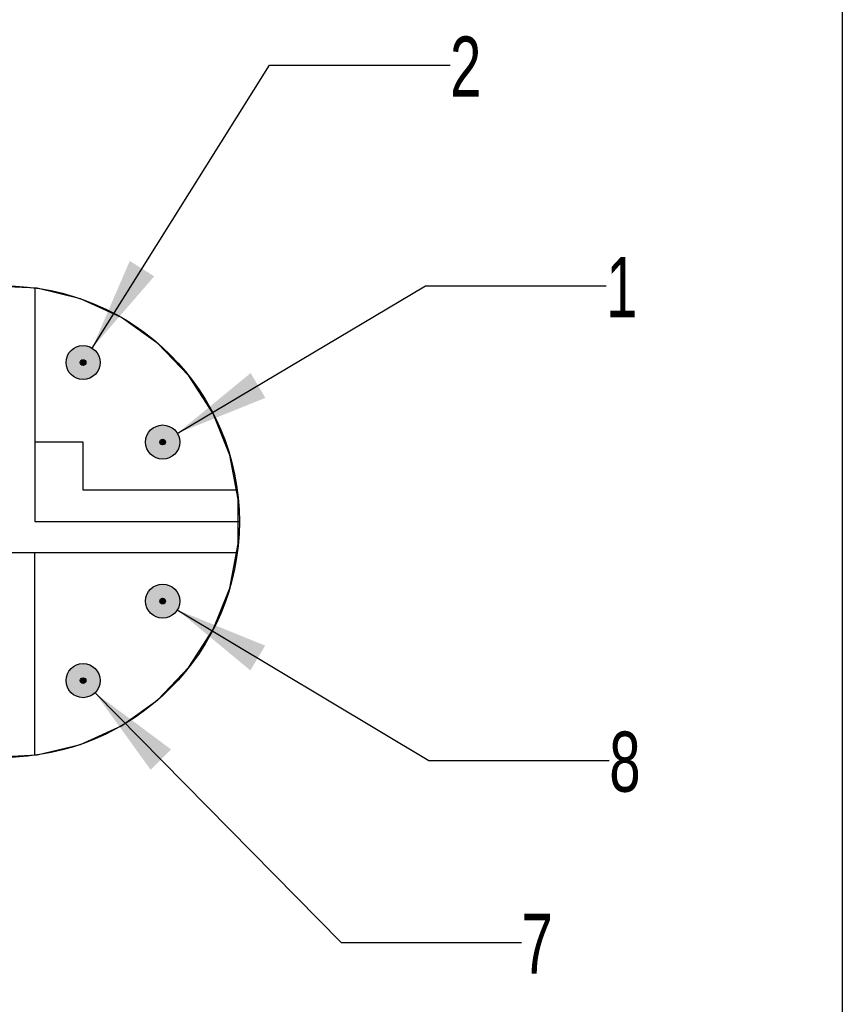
# Model space of a CAD drawing. Header units: millimetres. Extents: x 6 to 273, y 6 to 210.
# Tile 6 of 8: x 244 to 273, y 35 to 70. Entities that reach past the tile are written whole.
import ezdxf

# ---------------------------------------------------------------- set-up
doc = ezdxf.new("R2010")
doc.units = ezdxf.units.MM
doc.linetypes.add('SLD-Solid', pattern=[0])
doc.layers.add('DIMENSIONS', color=140, linetype='SLD-Solid', lineweight=25)
doc.layers.add('TEXT', color=140, linetype='SLD-Solid', lineweight=25)
doc.layers.add('HATCH', color=6, linetype='SLD-Solid')
doc.layers.add('SLD-DEFPOINTS', color=7, linetype='Continuous')
doc.styles.add('SLDTEXTSTYLE0', font='TXT', dxfattribs={"width": 0.7})
doc.dimstyles.new('SLDDIMSTYLE3', dxfattribs={"dimtxt": 2.158008, "dimasz": 3.302, "dimexe": 0, "dimexo": 0.0625, "dimgap": 0.539502, "dimtad": 0, "dimtih": 1, "dimtoh": 1, "dimdec": 1, "dimlfac": 0.5, "dimrnd": 1e-09, "dimzin": 12, "dimdsep": 46, "dimtxsty": 'SLDTEXTSTYLE0', "dimsah": 1, "dimcen": 0, "dimadec": 0, "dimazin": 3, "dimtfac": 1, "dimtdec": 1, "dimtofl": 0, "dimtmove": 0, "dimatfit": 3, "dimfxl": 0, "dimfrac": 2, "dimtolj": 1, "dimtzin": 12, "dimarcsym": 0})

# ---------------------------------------------------------------- blocks, each defined once
blk = doc.blocks.new('_D_5')
at = {"layer": 'DIMENSIONS'}
for p, q in [((249.651, 55.581), (258.389, 60.771)), ((258.389, 60.771), (264.739, 60.771))]:
    blk.add_line(p, q, dxfattribs=at)
blk.add_solid([(249.651, 55.581), (252.75, 56.83), (252.231, 57.704)], dxfattribs=at)
at = {"layer": 'DIMENSIONS', "insert": (264.739, 61.784), "char_height": 2.117, "attachment_point": 1, "style": 'SLDTEXTSTYLE0'}
blk.add_mtext('1', dxfattribs=at)
blk = doc.blocks.new('_D_6')
at = {"layer": 'DIMENSIONS'}
for p, q in [((246.654, 58.583), (252.897, 68.538)), ((252.897, 68.538), (259.247, 68.538))]:
    blk.add_line(p, q, dxfattribs=at)
blk.add_solid([(246.654, 58.583), (248.839, 61.11), (247.978, 61.65)], dxfattribs=at)
at = {"layer": 'DIMENSIONS', "insert": (259.247, 69.552), "char_height": 2.117, "attachment_point": 1, "style": 'SLDTEXTSTYLE0'}
blk.add_mtext('2', dxfattribs=at)
blk = doc.blocks.new('_D_11')
at = {"layer": 'DIMENSIONS'}
for p, q in [((246.756, 46.447), (255.415, 37.656)), ((255.415, 37.656), (261.765, 37.656))]:
    blk.add_line(p, q, dxfattribs=at)
blk.add_solid([(246.756, 46.447), (248.712, 43.738), (249.435, 44.451)], dxfattribs=at)
at = {"layer": 'DIMENSIONS', "insert": (261.765, 38.67), "char_height": 2.117, "attachment_point": 1, "style": 'SLDTEXTSTYLE0'}
blk.add_mtext('7', dxfattribs=at)
blk = doc.blocks.new('_D_12')
at = {"layer": 'DIMENSIONS'}
for p, q in [((249.65, 49.366), (258.501, 44.067)), ((258.501, 44.067), (264.851, 44.067))]:
    blk.add_line(p, q, dxfattribs=at)
blk.add_solid([(249.65, 49.366), (252.222, 47.234), (252.744, 48.106)], dxfattribs=at)
at = {"layer": 'DIMENSIONS', "insert": (264.851, 45.08), "char_height": 2.117, "attachment_point": 1, "style": 'SLDTEXTSTYLE0'}
blk.add_mtext('8', dxfattribs=at)

msp = doc.modelspace()

# ---------------------------------------------------------------- hatches: boundary and pattern name
at = {"layer": 'HATCH'}
h = msp.add_hatch(color=256, dxfattribs=at)
h.paths.add_polyline_path([(246.932, 58.011), (246.934, 58.043), (246.935, 58.075), (246.934, 58.107), (246.932, 58.138), (246.928, 58.17), (246.922, 58.201), (246.914, 58.232), (246.905, 58.263), (246.894, 58.293), (246.882, 58.323), (246.868, 58.351), (246.852, 58.379), (246.835, 58.406), (246.817, 58.432), (246.797, 58.458), (246.776, 58.482), (246.754, 58.504), (246.73, 58.526), (246.706, 58.547), (246.68, 58.566), (246.654, 58.583), (246.626, 58.599), (246.598, 58.614), (246.569, 58.627), (246.539, 58.639), (246.508, 58.649), (246.478, 58.657), (246.446, 58.664), (246.415, 58.669), (246.383, 58.673), (246.351, 58.674), (246.319, 58.674), (246.287, 58.673), (246.256, 58.669), (246.224, 58.664), (246.193, 58.657), (246.162, 58.649), (246.132, 58.639), (246.102, 58.627), (246.073, 58.614), (246.045, 58.599), (246.017, 58.583), (245.99, 58.566), (245.965, 58.547), (245.94, 58.526), (245.917, 58.504), (245.894, 58.482), (245.873, 58.458), (245.854, 58.432), (245.835, 58.406), (245.818, 58.379), (245.803, 58.351), (245.789, 58.323), (245.776, 58.293), (245.766, 58.263), (245.756, 58.232), (245.749, 58.201), (245.743, 58.17), (245.739, 58.138), (245.736, 58.107), (245.735, 58.075), (245.736, 58.043), (245.739, 58.011), (245.743, 57.979), (245.749, 57.948), (245.756, 57.917), (245.766, 57.886), (245.776, 57.856), (245.789, 57.827), (245.803, 57.798), (245.818, 57.77), (245.835, 57.743), (245.854, 57.717), (245.873, 57.692), (245.894, 57.668), (245.917, 57.645), (245.94, 57.623), (245.965, 57.603), (245.99, 57.584), (246.017, 57.566), (246.045, 57.55), (246.073, 57.535), (246.102, 57.522), (246.132, 57.51), (246.162, 57.5), (246.193, 57.492), (246.224, 57.485), (246.256, 57.48), (246.287, 57.476), (246.319, 57.475), (246.351, 57.475), (246.383, 57.476), (246.415, 57.48), (246.446, 57.485), (246.478, 57.492), (246.508, 57.5), (246.539, 57.51), (246.569, 57.522), (246.598, 57.535), (246.626, 57.55), (246.654, 57.566), (246.68, 57.584), (246.706, 57.603), (246.73, 57.623), (246.754, 57.645), (246.776, 57.668), (246.797, 57.692), (246.817, 57.717), (246.835, 57.743), (246.852, 57.77), (246.868, 57.798), (246.882, 57.827), (246.894, 57.856), (246.905, 57.886), (246.914, 57.917), (246.922, 57.948), (246.928, 57.979)], flags=0)
h.paths.add_polyline_path([(246.435, 58.075), (246.435, 58.08), (246.435, 58.085), (246.434, 58.09), (246.433, 58.096), (246.432, 58.101), (246.43, 58.106), (246.428, 58.111), (246.426, 58.116), (246.424, 58.121), (246.421, 58.125), (246.419, 58.13), (246.416, 58.134), (246.412, 58.138), (246.409, 58.142), (246.405, 58.146), (246.401, 58.15), (246.397, 58.153), (246.393, 58.156), (246.388, 58.159), (246.384, 58.162), (246.379, 58.165), (246.374, 58.167), (246.369, 58.169), (246.364, 58.17), (246.359, 58.172), (246.354, 58.173), (246.349, 58.174), (246.343, 58.174), (246.338, 58.175), (246.333, 58.175), (246.327, 58.174), (246.322, 58.174), (246.317, 58.173), (246.312, 58.172), (246.306, 58.17), (246.301, 58.169), (246.296, 58.167), (246.292, 58.165), (246.287, 58.162), (246.282, 58.159), (246.278, 58.156), (246.273, 58.153), (246.269, 58.15), (246.265, 58.146), (246.262, 58.142), (246.258, 58.138), (246.255, 58.134), (246.252, 58.13), (246.249, 58.125), (246.247, 58.121), (246.244, 58.116), (246.242, 58.111), (246.24, 58.106), (246.239, 58.101), (246.238, 58.096), (246.237, 58.09), (246.236, 58.085), (246.235, 58.08), (246.235, 58.075), (246.235, 58.069), (246.236, 58.064), (246.237, 58.059), (246.238, 58.053), (246.239, 58.048), (246.24, 58.043), (246.242, 58.038), (246.244, 58.033), (246.247, 58.028), (246.249, 58.024), (246.252, 58.019), (246.255, 58.015), (246.258, 58.011), (246.262, 58.007), (246.265, 58.003), (246.269, 57.999), (246.273, 57.996), (246.278, 57.993), (246.282, 57.99), (246.287, 57.987), (246.292, 57.985), (246.296, 57.982), (246.301, 57.981), (246.306, 57.979), (246.312, 57.977), (246.317, 57.976), (246.322, 57.975), (246.327, 57.975), (246.333, 57.975), (246.338, 57.975), (246.343, 57.975), (246.349, 57.975), (246.354, 57.976), (246.359, 57.977), (246.364, 57.979), (246.369, 57.981), (246.374, 57.982), (246.379, 57.985), (246.384, 57.987), (246.388, 57.99), (246.393, 57.993), (246.397, 57.996), (246.401, 57.999), (246.405, 58.003), (246.409, 58.007), (246.412, 58.011), (246.416, 58.015), (246.419, 58.019), (246.421, 58.024), (246.424, 58.028), (246.426, 58.033), (246.428, 58.038), (246.43, 58.043), (246.432, 58.048), (246.433, 58.053), (246.434, 58.059), (246.435, 58.064), (246.435, 58.069)], flags=0)
for points in [[(246.435, 58.064), (246.435, 58.069), (246.435, 58.075), (246.435, 58.08), (246.435, 58.085), (246.434, 58.09), (246.433, 58.096), (246.432, 58.101), (246.43, 58.106), (246.428, 58.111), (246.426, 58.116), (246.424, 58.121), (246.421, 58.125), (246.419, 58.13), (246.416, 58.134), (246.412, 58.138), (246.409, 58.142), (246.405, 58.146), (246.401, 58.15), (246.397, 58.153), (246.393, 58.156), (246.388, 58.159), (246.384, 58.162), (246.379, 58.165), (246.374, 58.167), (246.369, 58.169), (246.364, 58.17), (246.359, 58.172), (246.354, 58.173), (246.349, 58.174), (246.343, 58.174), (246.338, 58.175), (246.333, 58.175), (246.327, 58.174), (246.322, 58.174), (246.317, 58.173), (246.312, 58.172), (246.306, 58.17), (246.301, 58.169), (246.296, 58.167), (246.292, 58.165), (246.287, 58.162), (246.282, 58.159), (246.278, 58.156), (246.273, 58.153), (246.269, 58.15), (246.265, 58.146), (246.262, 58.142), (246.258, 58.138), (246.255, 58.134), (246.252, 58.13), (246.249, 58.125), (246.247, 58.121), (246.244, 58.116), (246.242, 58.111), (246.24, 58.106), (246.239, 58.101), (246.238, 58.096), (246.237, 58.09), (246.236, 58.085), (246.235, 58.08), (246.235, 58.075), (246.235, 58.069), (246.236, 58.064), (246.237, 58.059), (246.238, 58.053), (246.239, 58.048), (246.24, 58.043), (246.242, 58.038), (246.244, 58.033), (246.247, 58.028), (246.249, 58.024), (246.252, 58.019), (246.255, 58.015), (246.258, 58.011), (246.262, 58.007), (246.265, 58.003), (246.269, 57.999), (246.273, 57.996), (246.278, 57.993), (246.282, 57.99), (246.287, 57.987), (246.292, 57.985), (246.296, 57.982), (246.301, 57.981), (246.306, 57.979), (246.312, 57.977), (246.317, 57.976), (246.322, 57.975), (246.327, 57.975), (246.333, 57.975), (246.338, 57.975), (246.343, 57.975), (246.349, 57.975), (246.354, 57.976), (246.359, 57.977), (246.364, 57.979), (246.369, 57.981), (246.374, 57.982), (246.379, 57.985), (246.384, 57.987), (246.388, 57.99), (246.393, 57.993), (246.397, 57.996), (246.401, 57.999), (246.405, 58.003), (246.409, 58.007), (246.412, 58.011), (246.416, 58.015), (246.419, 58.019), (246.421, 58.024), (246.424, 58.028), (246.426, 58.033), (246.428, 58.038), (246.43, 58.043), (246.432, 58.048), (246.433, 58.053), (246.434, 58.059)], [(249.235, 55.264), (249.235, 55.269), (249.235, 55.275), (249.235, 55.28), (249.235, 55.285), (249.234, 55.29), (249.233, 55.296), (249.232, 55.301), (249.23, 55.306), (249.228, 55.311), (249.226, 55.316), (249.224, 55.321), (249.221, 55.325), (249.219, 55.33), (249.216, 55.334), (249.212, 55.338), (249.209, 55.342), (249.205, 55.346), (249.201, 55.35), (249.197, 55.353), (249.193, 55.356), (249.188, 55.359), (249.184, 55.362), (249.179, 55.365), (249.174, 55.367), (249.169, 55.369), (249.164, 55.37), (249.159, 55.372), (249.154, 55.373), (249.149, 55.374), (249.143, 55.374), (249.138, 55.375), (249.133, 55.375), (249.127, 55.374), (249.122, 55.374), (249.117, 55.373), (249.112, 55.372), (249.106, 55.37), (249.101, 55.369), (249.096, 55.367), (249.092, 55.365), (249.087, 55.362), (249.082, 55.359), (249.078, 55.356), (249.073, 55.353), (249.069, 55.35), (249.065, 55.346), (249.062, 55.342), (249.058, 55.338), (249.055, 55.334), (249.052, 55.33), (249.049, 55.325), (249.047, 55.321), (249.044, 55.316), (249.042, 55.311), (249.04, 55.306), (249.039, 55.301), (249.038, 55.296), (249.037, 55.29), (249.036, 55.285), (249.035, 55.28), (249.035, 55.275), (249.035, 55.269), (249.036, 55.264), (249.037, 55.259), (249.038, 55.253), (249.039, 55.248), (249.04, 55.243), (249.042, 55.238), (249.044, 55.233), (249.047, 55.228), (249.049, 55.224), (249.052, 55.219), (249.055, 55.215), (249.058, 55.211), (249.062, 55.207), (249.065, 55.203), (249.069, 55.199), (249.073, 55.196), (249.078, 55.193), (249.082, 55.19), (249.087, 55.187), (249.092, 55.185), (249.096, 55.182), (249.101, 55.181), (249.106, 55.179), (249.112, 55.177), (249.117, 55.176), (249.122, 55.175), (249.127, 55.175), (249.133, 55.175), (249.138, 55.175), (249.143, 55.175), (249.149, 55.175), (249.154, 55.176), (249.159, 55.177), (249.164, 55.179), (249.169, 55.181), (249.174, 55.182), (249.179, 55.185), (249.184, 55.187), (249.188, 55.19), (249.193, 55.193), (249.197, 55.196), (249.201, 55.199), (249.205, 55.203), (249.209, 55.207), (249.212, 55.211), (249.216, 55.215), (249.219, 55.219), (249.221, 55.224), (249.224, 55.228), (249.226, 55.233), (249.228, 55.238), (249.23, 55.243), (249.232, 55.248), (249.233, 55.253), (249.234, 55.259)], [(249.235, 49.664), (249.235, 49.669), (249.235, 49.675), (249.235, 49.68), (249.235, 49.685), (249.234, 49.69), (249.233, 49.696), (249.232, 49.701), (249.23, 49.706), (249.228, 49.711), (249.226, 49.716), (249.224, 49.721), (249.221, 49.725), (249.219, 49.73), (249.216, 49.734), (249.212, 49.738), (249.209, 49.742), (249.205, 49.746), (249.201, 49.75), (249.197, 49.753), (249.193, 49.756), (249.188, 49.759), (249.184, 49.762), (249.179, 49.765), (249.174, 49.767), (249.169, 49.769), (249.164, 49.77), (249.159, 49.772), (249.154, 49.773), (249.149, 49.774), (249.143, 49.774), (249.138, 49.775), (249.133, 49.775), (249.127, 49.774), (249.122, 49.774), (249.117, 49.773), (249.112, 49.772), (249.106, 49.77), (249.101, 49.769), (249.096, 49.767), (249.092, 49.765), (249.087, 49.762), (249.082, 49.759), (249.078, 49.756), (249.073, 49.753), (249.069, 49.75), (249.065, 49.746), (249.062, 49.742), (249.058, 49.738), (249.055, 49.734), (249.052, 49.73), (249.049, 49.725), (249.047, 49.721), (249.044, 49.716), (249.042, 49.711), (249.04, 49.706), (249.039, 49.701), (249.038, 49.696), (249.037, 49.69), (249.036, 49.685), (249.035, 49.68), (249.035, 49.675), (249.035, 49.669), (249.036, 49.664), (249.037, 49.659), (249.038, 49.653), (249.039, 49.648), (249.04, 49.643), (249.042, 49.638), (249.044, 49.633), (249.047, 49.628), (249.049, 49.624), (249.052, 49.619), (249.055, 49.615), (249.058, 49.611), (249.062, 49.607), (249.065, 49.603), (249.069, 49.599), (249.073, 49.596), (249.078, 49.593), (249.082, 49.59), (249.087, 49.587), (249.092, 49.585), (249.096, 49.582), (249.101, 49.581), (249.106, 49.579), (249.112, 49.577), (249.117, 49.576), (249.122, 49.575), (249.127, 49.575), (249.133, 49.575), (249.138, 49.575), (249.143, 49.575), (249.149, 49.575), (249.154, 49.576), (249.159, 49.577), (249.164, 49.579), (249.169, 49.581), (249.174, 49.582), (249.179, 49.585), (249.184, 49.587), (249.188, 49.59), (249.193, 49.593), (249.197, 49.596), (249.201, 49.599), (249.205, 49.603), (249.209, 49.607), (249.212, 49.611), (249.216, 49.615), (249.219, 49.619), (249.221, 49.624), (249.224, 49.628), (249.226, 49.633), (249.228, 49.638), (249.23, 49.643), (249.232, 49.648), (249.233, 49.653), (249.234, 49.659)], [(246.435, 46.864), (246.435, 46.869), (246.435, 46.875), (246.435, 46.88), (246.435, 46.885), (246.434, 46.89), (246.433, 46.896), (246.432, 46.901), (246.43, 46.906), (246.428, 46.911), (246.426, 46.916), (246.424, 46.921), (246.421, 46.925), (246.419, 46.93), (246.416, 46.934), (246.412, 46.938), (246.409, 46.942), (246.405, 46.946), (246.401, 46.95), (246.397, 46.953), (246.393, 46.956), (246.388, 46.959), (246.384, 46.962), (246.379, 46.965), (246.374, 46.967), (246.369, 46.969), (246.364, 46.97), (246.359, 46.972), (246.354, 46.973), (246.349, 46.974), (246.343, 46.974), (246.338, 46.975), (246.333, 46.975), (246.327, 46.974), (246.322, 46.974), (246.317, 46.973), (246.312, 46.972), (246.306, 46.97), (246.301, 46.969), (246.296, 46.967), (246.292, 46.965), (246.287, 46.962), (246.282, 46.959), (246.278, 46.956), (246.273, 46.953), (246.269, 46.95), (246.265, 46.946), (246.262, 46.942), (246.258, 46.938), (246.255, 46.934), (246.252, 46.93), (246.249, 46.925), (246.247, 46.921), (246.244, 46.916), (246.242, 46.911), (246.24, 46.906), (246.239, 46.901), (246.238, 46.896), (246.237, 46.89), (246.236, 46.885), (246.235, 46.88), (246.235, 46.875), (246.235, 46.869), (246.236, 46.864), (246.237, 46.859), (246.238, 46.853), (246.239, 46.848), (246.24, 46.843), (246.242, 46.838), (246.244, 46.833), (246.247, 46.828), (246.249, 46.824), (246.252, 46.819), (246.255, 46.815), (246.258, 46.811), (246.262, 46.807), (246.265, 46.803), (246.269, 46.799), (246.273, 46.796), (246.278, 46.793), (246.282, 46.79), (246.287, 46.787), (246.292, 46.785), (246.296, 46.782), (246.301, 46.781), (246.306, 46.779), (246.312, 46.777), (246.317, 46.776), (246.322, 46.775), (246.327, 46.775), (246.333, 46.775), (246.338, 46.775), (246.343, 46.775), (246.349, 46.775), (246.354, 46.776), (246.359, 46.777), (246.364, 46.779), (246.369, 46.781), (246.374, 46.782), (246.379, 46.785), (246.384, 46.787), (246.388, 46.79), (246.393, 46.793), (246.397, 46.796), (246.401, 46.799), (246.405, 46.803), (246.409, 46.807), (246.412, 46.811), (246.416, 46.815), (246.419, 46.819), (246.421, 46.824), (246.424, 46.828), (246.426, 46.833), (246.428, 46.838), (246.43, 46.843), (246.432, 46.848), (246.433, 46.853), (246.434, 46.859)]]:
    msp.add_hatch(color=256, dxfattribs=at).paths.add_polyline_path(points, flags=0)
h = msp.add_hatch(color=256, dxfattribs=at)
h.paths.add_polyline_path([(249.732, 55.211), (249.734, 55.243), (249.735, 55.275), (249.734, 55.307), (249.732, 55.338), (249.728, 55.37), (249.722, 55.401), (249.714, 55.432), (249.705, 55.463), (249.694, 55.493), (249.682, 55.523), (249.668, 55.551), (249.652, 55.579), (249.635, 55.606), (249.617, 55.632), (249.597, 55.658), (249.576, 55.682), (249.554, 55.704), (249.53, 55.726), (249.506, 55.747), (249.48, 55.766), (249.454, 55.783), (249.426, 55.799), (249.398, 55.814), (249.369, 55.827), (249.339, 55.839), (249.308, 55.849), (249.278, 55.857), (249.246, 55.864), (249.215, 55.869), (249.183, 55.873), (249.151, 55.874), (249.119, 55.874), (249.087, 55.873), (249.056, 55.869), (249.024, 55.864), (248.993, 55.857), (248.962, 55.849), (248.932, 55.839), (248.902, 55.827), (248.873, 55.814), (248.845, 55.799), (248.817, 55.783), (248.79, 55.766), (248.765, 55.747), (248.74, 55.726), (248.717, 55.704), (248.694, 55.682), (248.673, 55.658), (248.654, 55.632), (248.635, 55.606), (248.618, 55.579), (248.603, 55.551), (248.589, 55.523), (248.576, 55.493), (248.566, 55.463), (248.556, 55.432), (248.549, 55.401), (248.543, 55.37), (248.539, 55.338), (248.536, 55.307), (248.535, 55.275), (248.536, 55.243), (248.539, 55.211), (248.543, 55.179), (248.549, 55.148), (248.556, 55.117), (248.566, 55.086), (248.576, 55.056), (248.589, 55.027), (248.603, 54.998), (248.618, 54.97), (248.635, 54.943), (248.654, 54.917), (248.673, 54.892), (248.694, 54.868), (248.717, 54.845), (248.74, 54.823), (248.765, 54.803), (248.79, 54.784), (248.817, 54.766), (248.845, 54.75), (248.873, 54.735), (248.902, 54.722), (248.932, 54.71), (248.962, 54.7), (248.993, 54.692), (249.024, 54.685), (249.056, 54.68), (249.087, 54.676), (249.119, 54.675), (249.151, 54.675), (249.183, 54.676), (249.215, 54.68), (249.246, 54.685), (249.278, 54.692), (249.308, 54.7), (249.339, 54.71), (249.369, 54.722), (249.398, 54.735), (249.426, 54.75), (249.454, 54.766), (249.48, 54.784), (249.506, 54.803), (249.53, 54.823), (249.554, 54.845), (249.576, 54.868), (249.597, 54.892), (249.617, 54.917), (249.635, 54.943), (249.652, 54.97), (249.668, 54.998), (249.682, 55.027), (249.694, 55.056), (249.705, 55.086), (249.714, 55.117), (249.722, 55.148), (249.728, 55.179)], flags=0)
h.paths.add_polyline_path([(249.235, 55.275), (249.235, 55.28), (249.235, 55.285), (249.234, 55.29), (249.233, 55.296), (249.232, 55.301), (249.23, 55.306), (249.228, 55.311), (249.226, 55.316), (249.224, 55.321), (249.221, 55.325), (249.219, 55.33), (249.216, 55.334), (249.212, 55.338), (249.209, 55.342), (249.205, 55.346), (249.201, 55.35), (249.197, 55.353), (249.193, 55.356), (249.188, 55.359), (249.184, 55.362), (249.179, 55.365), (249.174, 55.367), (249.169, 55.369), (249.164, 55.37), (249.159, 55.372), (249.154, 55.373), (249.149, 55.374), (249.143, 55.374), (249.138, 55.375), (249.133, 55.375), (249.127, 55.374), (249.122, 55.374), (249.117, 55.373), (249.112, 55.372), (249.106, 55.37), (249.101, 55.369), (249.096, 55.367), (249.092, 55.365), (249.087, 55.362), (249.082, 55.359), (249.078, 55.356), (249.073, 55.353), (249.069, 55.35), (249.065, 55.346), (249.062, 55.342), (249.058, 55.338), (249.055, 55.334), (249.052, 55.33), (249.049, 55.325), (249.047, 55.321), (249.044, 55.316), (249.042, 55.311), (249.04, 55.306), (249.039, 55.301), (249.038, 55.296), (249.037, 55.29), (249.036, 55.285), (249.035, 55.28), (249.035, 55.275), (249.035, 55.269), (249.036, 55.264), (249.037, 55.259), (249.038, 55.253), (249.039, 55.248), (249.04, 55.243), (249.042, 55.238), (249.044, 55.233), (249.047, 55.228), (249.049, 55.224), (249.052, 55.219), (249.055, 55.215), (249.058, 55.211), (249.062, 55.207), (249.065, 55.203), (249.069, 55.199), (249.073, 55.196), (249.078, 55.193), (249.082, 55.19), (249.087, 55.187), (249.092, 55.185), (249.096, 55.182), (249.101, 55.181), (249.106, 55.179), (249.112, 55.177), (249.117, 55.176), (249.122, 55.175), (249.127, 55.175), (249.133, 55.175), (249.138, 55.175), (249.143, 55.175), (249.149, 55.175), (249.154, 55.176), (249.159, 55.177), (249.164, 55.179), (249.169, 55.181), (249.174, 55.182), (249.179, 55.185), (249.184, 55.187), (249.188, 55.19), (249.193, 55.193), (249.197, 55.196), (249.201, 55.199), (249.205, 55.203), (249.209, 55.207), (249.212, 55.211), (249.216, 55.215), (249.219, 55.219), (249.221, 55.224), (249.224, 55.228), (249.226, 55.233), (249.228, 55.238), (249.23, 55.243), (249.232, 55.248), (249.233, 55.253), (249.234, 55.259), (249.235, 55.264), (249.235, 55.269)], flags=0)
h = msp.add_hatch(color=256, dxfattribs=at)
h.paths.add_polyline_path([(249.732, 49.611), (249.734, 49.643), (249.735, 49.675), (249.734, 49.707), (249.732, 49.738), (249.728, 49.77), (249.722, 49.801), (249.714, 49.832), (249.705, 49.863), (249.694, 49.893), (249.682, 49.923), (249.668, 49.951), (249.652, 49.979), (249.635, 50.006), (249.617, 50.032), (249.597, 50.058), (249.576, 50.082), (249.554, 50.104), (249.53, 50.126), (249.506, 50.147), (249.48, 50.166), (249.454, 50.183), (249.426, 50.199), (249.398, 50.214), (249.369, 50.227), (249.339, 50.239), (249.308, 50.249), (249.278, 50.257), (249.246, 50.264), (249.215, 50.269), (249.183, 50.273), (249.151, 50.274), (249.119, 50.274), (249.087, 50.273), (249.056, 50.269), (249.024, 50.264), (248.993, 50.257), (248.962, 50.249), (248.932, 50.239), (248.902, 50.227), (248.873, 50.214), (248.845, 50.199), (248.817, 50.183), (248.79, 50.166), (248.765, 50.147), (248.74, 50.126), (248.717, 50.104), (248.694, 50.082), (248.673, 50.058), (248.654, 50.032), (248.635, 50.006), (248.618, 49.979), (248.603, 49.951), (248.589, 49.923), (248.576, 49.893), (248.566, 49.863), (248.556, 49.832), (248.549, 49.801), (248.543, 49.77), (248.539, 49.738), (248.536, 49.707), (248.535, 49.675), (248.536, 49.643), (248.539, 49.611), (248.543, 49.579), (248.549, 49.548), (248.556, 49.517), (248.566, 49.486), (248.576, 49.456), (248.589, 49.427), (248.603, 49.398), (248.618, 49.37), (248.635, 49.343), (248.654, 49.317), (248.673, 49.292), (248.694, 49.268), (248.717, 49.245), (248.74, 49.223), (248.765, 49.203), (248.79, 49.184), (248.817, 49.166), (248.845, 49.15), (248.873, 49.135), (248.902, 49.122), (248.932, 49.11), (248.962, 49.1), (248.993, 49.092), (249.024, 49.085), (249.056, 49.08), (249.087, 49.076), (249.119, 49.075), (249.151, 49.075), (249.183, 49.076), (249.215, 49.08), (249.246, 49.085), (249.278, 49.092), (249.308, 49.1), (249.339, 49.11), (249.369, 49.122), (249.398, 49.135), (249.426, 49.15), (249.454, 49.166), (249.48, 49.184), (249.506, 49.203), (249.53, 49.223), (249.554, 49.245), (249.576, 49.268), (249.597, 49.292), (249.617, 49.317), (249.635, 49.343), (249.652, 49.37), (249.668, 49.398), (249.682, 49.427), (249.694, 49.456), (249.705, 49.486), (249.714, 49.517), (249.722, 49.548), (249.728, 49.579)], flags=0)
h.paths.add_polyline_path([(249.235, 49.675), (249.235, 49.68), (249.235, 49.685), (249.234, 49.69), (249.233, 49.696), (249.232, 49.701), (249.23, 49.706), (249.228, 49.711), (249.226, 49.716), (249.224, 49.721), (249.221, 49.725), (249.219, 49.73), (249.216, 49.734), (249.212, 49.738), (249.209, 49.742), (249.205, 49.746), (249.201, 49.75), (249.197, 49.753), (249.193, 49.756), (249.188, 49.759), (249.184, 49.762), (249.179, 49.765), (249.174, 49.767), (249.169, 49.769), (249.164, 49.77), (249.159, 49.772), (249.154, 49.773), (249.149, 49.774), (249.143, 49.774), (249.138, 49.775), (249.133, 49.775), (249.127, 49.774), (249.122, 49.774), (249.117, 49.773), (249.112, 49.772), (249.106, 49.77), (249.101, 49.769), (249.096, 49.767), (249.092, 49.765), (249.087, 49.762), (249.082, 49.759), (249.078, 49.756), (249.073, 49.753), (249.069, 49.75), (249.065, 49.746), (249.062, 49.742), (249.058, 49.738), (249.055, 49.734), (249.052, 49.73), (249.049, 49.725), (249.047, 49.721), (249.044, 49.716), (249.042, 49.711), (249.04, 49.706), (249.039, 49.701), (249.038, 49.696), (249.037, 49.69), (249.036, 49.685), (249.035, 49.68), (249.035, 49.675), (249.035, 49.669), (249.036, 49.664), (249.037, 49.659), (249.038, 49.653), (249.039, 49.648), (249.04, 49.643), (249.042, 49.638), (249.044, 49.633), (249.047, 49.628), (249.049, 49.624), (249.052, 49.619), (249.055, 49.615), (249.058, 49.611), (249.062, 49.607), (249.065, 49.603), (249.069, 49.599), (249.073, 49.596), (249.078, 49.593), (249.082, 49.59), (249.087, 49.587), (249.092, 49.585), (249.096, 49.582), (249.101, 49.581), (249.106, 49.579), (249.112, 49.577), (249.117, 49.576), (249.122, 49.575), (249.127, 49.575), (249.133, 49.575), (249.138, 49.575), (249.143, 49.575), (249.149, 49.575), (249.154, 49.576), (249.159, 49.577), (249.164, 49.579), (249.169, 49.581), (249.174, 49.582), (249.179, 49.585), (249.184, 49.587), (249.188, 49.59), (249.193, 49.593), (249.197, 49.596), (249.201, 49.599), (249.205, 49.603), (249.209, 49.607), (249.212, 49.611), (249.216, 49.615), (249.219, 49.619), (249.221, 49.624), (249.224, 49.628), (249.226, 49.633), (249.228, 49.638), (249.23, 49.643), (249.232, 49.648), (249.233, 49.653), (249.234, 49.659), (249.235, 49.664), (249.235, 49.669)], flags=0)
h = msp.add_hatch(color=256, dxfattribs=at)
h.paths.add_polyline_path([(246.932, 46.811), (246.934, 46.843), (246.935, 46.875), (246.934, 46.907), (246.932, 46.938), (246.928, 46.97), (246.922, 47.001), (246.914, 47.032), (246.905, 47.063), (246.894, 47.093), (246.882, 47.123), (246.868, 47.151), (246.852, 47.179), (246.835, 47.206), (246.817, 47.232), (246.797, 47.258), (246.776, 47.282), (246.754, 47.304), (246.73, 47.326), (246.706, 47.347), (246.68, 47.366), (246.654, 47.383), (246.626, 47.399), (246.598, 47.414), (246.569, 47.427), (246.539, 47.439), (246.508, 47.449), (246.478, 47.457), (246.446, 47.464), (246.415, 47.469), (246.383, 47.473), (246.351, 47.474), (246.319, 47.474), (246.287, 47.473), (246.256, 47.469), (246.224, 47.464), (246.193, 47.457), (246.162, 47.449), (246.132, 47.439), (246.102, 47.427), (246.073, 47.414), (246.045, 47.399), (246.017, 47.383), (245.99, 47.366), (245.965, 47.347), (245.94, 47.326), (245.917, 47.304), (245.894, 47.282), (245.873, 47.258), (245.854, 47.232), (245.835, 47.206), (245.818, 47.179), (245.803, 47.151), (245.789, 47.123), (245.776, 47.093), (245.766, 47.063), (245.756, 47.032), (245.749, 47.001), (245.743, 46.97), (245.739, 46.938), (245.736, 46.907), (245.735, 46.875), (245.736, 46.843), (245.739, 46.811), (245.743, 46.779), (245.749, 46.748), (245.756, 46.717), (245.766, 46.686), (245.776, 46.656), (245.789, 46.627), (245.803, 46.598), (245.818, 46.57), (245.835, 46.543), (245.854, 46.517), (245.873, 46.492), (245.894, 46.468), (245.917, 46.445), (245.94, 46.423), (245.965, 46.403), (245.99, 46.384), (246.017, 46.366), (246.045, 46.35), (246.073, 46.335), (246.102, 46.322), (246.132, 46.31), (246.162, 46.3), (246.193, 46.292), (246.224, 46.285), (246.256, 46.28), (246.287, 46.276), (246.319, 46.275), (246.351, 46.275), (246.383, 46.276), (246.415, 46.28), (246.446, 46.285), (246.478, 46.292), (246.508, 46.3), (246.539, 46.31), (246.569, 46.322), (246.598, 46.335), (246.626, 46.35), (246.654, 46.366), (246.68, 46.384), (246.706, 46.403), (246.73, 46.423), (246.754, 46.445), (246.776, 46.468), (246.797, 46.492), (246.817, 46.517), (246.835, 46.543), (246.852, 46.57), (246.868, 46.598), (246.882, 46.627), (246.894, 46.656), (246.905, 46.686), (246.914, 46.717), (246.922, 46.748), (246.928, 46.779)], flags=0)
h.paths.add_polyline_path([(246.435, 46.875), (246.435, 46.88), (246.435, 46.885), (246.434, 46.89), (246.433, 46.896), (246.432, 46.901), (246.43, 46.906), (246.428, 46.911), (246.426, 46.916), (246.424, 46.921), (246.421, 46.925), (246.419, 46.93), (246.416, 46.934), (246.412, 46.938), (246.409, 46.942), (246.405, 46.946), (246.401, 46.95), (246.397, 46.953), (246.393, 46.956), (246.388, 46.959), (246.384, 46.962), (246.379, 46.965), (246.374, 46.967), (246.369, 46.969), (246.364, 46.97), (246.359, 46.972), (246.354, 46.973), (246.349, 46.974), (246.343, 46.974), (246.338, 46.975), (246.333, 46.975), (246.327, 46.974), (246.322, 46.974), (246.317, 46.973), (246.312, 46.972), (246.306, 46.97), (246.301, 46.969), (246.296, 46.967), (246.292, 46.965), (246.287, 46.962), (246.282, 46.959), (246.278, 46.956), (246.273, 46.953), (246.269, 46.95), (246.265, 46.946), (246.262, 46.942), (246.258, 46.938), (246.255, 46.934), (246.252, 46.93), (246.249, 46.925), (246.247, 46.921), (246.244, 46.916), (246.242, 46.911), (246.24, 46.906), (246.239, 46.901), (246.238, 46.896), (246.237, 46.89), (246.236, 46.885), (246.235, 46.88), (246.235, 46.875), (246.235, 46.869), (246.236, 46.864), (246.237, 46.859), (246.238, 46.853), (246.239, 46.848), (246.24, 46.843), (246.242, 46.838), (246.244, 46.833), (246.247, 46.828), (246.249, 46.824), (246.252, 46.819), (246.255, 46.815), (246.258, 46.811), (246.262, 46.807), (246.265, 46.803), (246.269, 46.799), (246.273, 46.796), (246.278, 46.793), (246.282, 46.79), (246.287, 46.787), (246.292, 46.785), (246.296, 46.782), (246.301, 46.781), (246.306, 46.779), (246.312, 46.777), (246.317, 46.776), (246.322, 46.775), (246.327, 46.775), (246.333, 46.775), (246.338, 46.775), (246.343, 46.775), (246.349, 46.775), (246.354, 46.776), (246.359, 46.777), (246.364, 46.779), (246.369, 46.781), (246.374, 46.782), (246.379, 46.785), (246.384, 46.787), (246.388, 46.79), (246.393, 46.793), (246.397, 46.796), (246.401, 46.799), (246.405, 46.803), (246.409, 46.807), (246.412, 46.811), (246.416, 46.815), (246.419, 46.819), (246.421, 46.824), (246.424, 46.828), (246.426, 46.833), (246.428, 46.838), (246.43, 46.843), (246.432, 46.848), (246.433, 46.853), (246.434, 46.859), (246.435, 46.864), (246.435, 46.869)], flags=0)

# ---------------------------------------------------------------- linework, layer by layer
for p, q in [((244.635, 60.701), (244.635, 55.275)), ((246.335, 55.275), (244.635, 55.275)), ((244.635, 55.275), (244.635, 52.475)), ((246.335, 53.575), (246.335, 55.275)), ((251.762, 53.575), (246.335, 53.575)), ((244.635, 52.475), (251.835, 52.475)), ((244.635, 51.375), (243.535, 51.375)), ((244.635, 44.248), (244.635, 51.375)), ((251.762, 51.375), (244.635, 51.375))]:
    msp.add_line(p, q)
at = {"flags": 128}
msp.add_lwpolyline([(243.14, 44.184), (244.716, 44.259), (246.25, 44.631), (247.685, 45.287), (248.971, 46.202), (250.059, 47.344), (250.913, 48.671), (251.499, 50.136), (251.798, 51.686), (251.798, 53.264), (251.499, 54.813), (250.913, 56.278), (250.059, 57.605), (248.971, 58.747), (247.685, 59.663), (246.25, 60.318), (244.716, 60.69), (243.14, 60.765)], dxfattribs=at)
for centre, radius in [((246.335, 58.075), 0.6), ((246.335, 58.075), 0.1), ((249.135, 55.275), 0.6), ((249.135, 55.275), 0.1), ((249.135, 49.675), 0.6), ((249.135, 49.675), 0.1), ((246.335, 46.875), 0.6), ((246.335, 46.875), 0.1)]:
    msp.add_circle(centre, radius)
at = {"layer": 'SLD-DEFPOINTS'}
msp.add_circle((243.535, 52.475), 8.3, dxfattribs=at)
at = {"layer": 'TEXT'}
msp.add_line((273.05, 209.55), (273.05, 6.35), dxfattribs=at)

# ---------------------------------------------------------------- dimensions: what is measured, and where the dimension line sits
at = {"layer": 'DIMENSIONS'}
for p1, p2, text, picture, middle in [((246.016, 57.566), (246.654, 58.583), '2', '_D_6', (260.145, 68.538)), ((248.619, 54.968), (249.651, 55.581), '1', '_D_5', (265.637, 60.771)), ((248.62, 49.983), (249.65, 49.366), '8', '_D_12', (265.749, 44.067)), ((245.914, 47.302), (246.756, 46.447), '7', '_D_11', (262.663, 37.656))]:
    dim = msp.add_diameter_dim_2p(p1=p1, p2=p2, text=text, dimstyle='SLDDIMSTYLE3', override={"dimpost": '<>'}, dxfattribs=at)
    dim.commit()
    dim.dimension.update_dxf_attribs({"geometry": picture, "text_midpoint": middle, "dimtype": 163})

doc.saveas('drawing.dxf')
